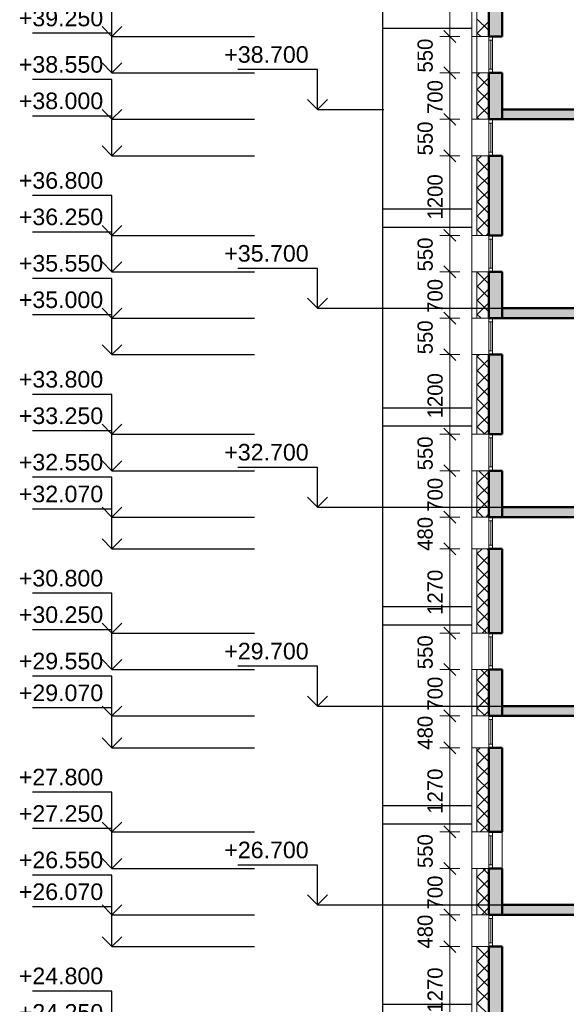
# Model space of a CAD drawing. Header units: millimetres. Extents: x -42044588 to 856694, y -806701 to 941911.
# Tile 9 of 256: x -312757 to -304513, y -386675 to -371822. Entities that reach past the tile are written whole.
import ezdxf

# ---------------------------------------------------------------- set-up
doc = ezdxf.new("R2010")
doc.units = ezdxf.units.MM
for name, color, linetype, lineweight in [('A_012_ПРОЕМ', 7, 'Continuous', 25), ('Standard', 7, 'Continuous', 25), ('Навесной фасад', 7, 'Continuous', 25), ('Общий01', 7, 'Continuous', 13), ('Размерная линия_ общее', 7, 'Continuous', 25)]:
    doc.layers.add(name, color=color, linetype=linetype, lineweight=lineweight)
doc.layers.add('Стена_ бетон несущ.', color=7, linetype='Continuous', lineweight=70, true_color=0xb4b496)
doc.styles.add('ARIAL', font='arial.ttf')
doc.styles.add('Century Gothic', font='GOTHIC.TTF')

# ---------------------------------------------------------------- blocks, each defined once
blk = doc.blocks.new('ALL_ML_STRICH')
at = {"color": 0, "linetype": 'ByBlock', "lineweight": -2}
for p, q in [((0, -0.5), (0, 0.5)), ((-1, 0), (0.5, 0)), ((-0.3, -0.3), (0.3, 0.3))]:
    blk.add_line(p, q, dxfattribs=at)
blk = doc.blocks.new('разрез1-1')
at = {"layer": 'Общий01', "linetype": 'Continuous', "lineweight": 25, "true_color": 0xf1f1f1, "transparency": 33554687}
for points in [[(-84466, -159217), (-84766, -159217), (-84766, -159367), (-85066, -159367), (-85066, -159517), (-85366, -159517), (-85366, -159667), (-85666, -159667), (-85666, -159817), (-85966, -159817), (-85966, -159967), (-86266, -159967), (-86266, -160117), (-86566, -160117), (-86566, -160267), (-86866, -160267), (-86866, -160417), (-87166, -160417), (-87166, -160567), (-88616, -160567), (-88616, -160717), (-87166, -160717), (-84426, -159347), (-84466, -159367)], [(-84466, -162217), (-84766, -162217), (-84766, -162367), (-85066, -162367), (-85066, -162517), (-85366, -162517), (-85366, -162667), (-85666, -162667), (-85666, -162817), (-85966, -162817), (-85966, -162967), (-86266, -162967), (-86266, -163117), (-86566, -163117), (-86566, -163267), (-86866, -163267), (-86866, -163417), (-87166, -163417), (-87166, -163567), (-88616, -163567), (-88616, -163717), (-87166, -163717), (-84426, -162347), (-84466, -162367)], [(-84466, -165217), (-84766, -165217), (-84766, -165367), (-85066, -165367), (-85066, -165517), (-85366, -165517), (-85366, -165667), (-85666, -165667), (-85666, -165817), (-85966, -165817), (-85966, -165967), (-86266, -165967), (-86266, -166117), (-86566, -166117), (-86566, -166267), (-86866, -166267), (-86866, -166417), (-87166, -166417), (-87166, -166567), (-88616, -166567), (-88616, -166717), (-87166, -166717), (-84426, -165347), (-84466, -165367)], [(-84466, -168217), (-84766, -168217), (-84766, -168367), (-85066, -168367), (-85066, -168517), (-85366, -168517), (-85366, -168667), (-85666, -168667), (-85666, -168817), (-85966, -168817), (-85966, -168967), (-86266, -168967), (-86266, -169117), (-86566, -169117), (-86566, -169267), (-86866, -169267), (-86866, -169417), (-87166, -169417), (-87166, -169567), (-88616, -169567), (-88616, -169717), (-87166, -169717), (-84426, -168347), (-84466, -168367)], [(-84466, -171217), (-84766, -171217), (-84766, -171367), (-85066, -171367), (-85066, -171517), (-85366, -171517), (-85366, -171667), (-85666, -171667), (-85666, -171817), (-85966, -171817), (-85966, -171967), (-86266, -171967), (-86266, -172117), (-86566, -172117), (-86566, -172267), (-86866, -172267), (-86866, -172417), (-87166, -172417), (-87166, -172567), (-88616, -172567), (-88616, -172717), (-87166, -172717), (-84426, -171347), (-84466, -171367)]]:
    blk.add_hatch(color=7, dxfattribs=at).paths.add_polyline_path(points)
at = {"layer": 'Стена_ бетон несущ.', "linetype": 'Continuous', "lineweight": 25, "true_color": 0xf1f1f1, "transparency": 33554687}
for points in [[(-88616, -159467), (-88616, -158267), (-88816, -158267), (-88816, -159467)], [(-88816, -160017), (-88816, -160717), (-88616, -160717), (-88616, -160017)], [(-88616, -161267), (-88816, -161267), (-88816, -162467), (-88616, -162467)], [(-88616, -163717), (-88616, -163017), (-88816, -163017), (-88816, -163717)], [(-88616, -164267), (-88816, -164267), (-88816, -165467), (-88616, -165467)], [(-88616, -166717), (-88616, -166017), (-88816, -166017), (-88816, -166717)], [(-88616, -167197), (-88816, -167197), (-88816, -168467), (-88616, -168467)], [(-88616, -169717), (-88616, -169017), (-88816, -169017), (-88816, -169717)], [(-88616, -170197), (-88816, -170197), (-88816, -171467), (-88616, -171467)], [(-88616, -172717), (-88616, -172017), (-88816, -172017), (-88816, -172717)], [(-88616, -174467), (-88616, -173197), (-88816, -173197), (-88816, -174467)]]:
    blk.add_hatch(color=7, dxfattribs=at).paths.add_polyline_path(points)
at = {"layer": 'A_012_ПРОЕМ', "color": 7, "linetype": 'Continuous', "lineweight": 50, "transparency": 33554687}
for p, q in [((-88816, -158267), (-88816, -159467)), ((-88616, -159467), (-88616, -158267)), ((-88816, -159467), (-88760, -159467)), ((-88760, -159467), (-88816, -159467)), ((-88760, -159467), (-88616, -159467)), ((-88760, -160017), (-88816, -160017)), ((-88816, -160017), (-88816, -160717)), ((-88616, -160017), (-88760, -160017)), ((-88616, -160717), (-88616, -160017)), ((-88816, -160717), (-88760, -160717)), ((-88760, -160717), (-88616, -160717)), ((-88760, -161267), (-88816, -161267)), ((-88816, -161267), (-88816, -162467)), ((-88616, -161267), (-88760, -161267)), ((-88616, -162467), (-88616, -161267)), ((-88816, -162467), (-88760, -162467)), ((-88760, -162467), (-88616, -162467)), ((-88760, -163017), (-88816, -163017)), ((-88816, -163017), (-88816, -163717)), ((-88616, -163017), (-88760, -163017)), ((-88616, -163717), (-88616, -163017)), ((-88816, -163717), (-88760, -163717)), ((-88760, -163717), (-88616, -163717)), ((-88760, -164267), (-88816, -164267)), ((-88816, -164267), (-88816, -165467)), ((-88616, -164267), (-88760, -164267)), ((-88616, -165467), (-88616, -164267)), ((-88816, -165467), (-88760, -165467)), ((-88760, -165467), (-88616, -165467)), ((-88760, -166017), (-88816, -166017)), ((-88816, -166017), (-88816, -166717)), ((-88616, -166017), (-88760, -166017)), ((-88616, -166717), (-88616, -166017)), ((-88816, -166717), (-88760, -166717)), ((-88760, -166717), (-88616, -166717)), ((-88760, -167197), (-88816, -167197)), ((-88816, -167197), (-88816, -168467)), ((-88616, -167197), (-88760, -167197)), ((-88616, -168467), (-88616, -167197)), ((-88816, -168467), (-88760, -168467)), ((-88760, -168467), (-88616, -168467)), ((-88760, -169017), (-88816, -169017)), ((-88816, -169017), (-88816, -169717)), ((-88616, -169017), (-88760, -169017)), ((-88616, -169717), (-88616, -169017)), ((-88816, -169717), (-88760, -169717)), ((-88760, -169717), (-88616, -169717)), ((-88760, -170197), (-88816, -170197)), ((-88816, -170197), (-88816, -171467)), ((-88616, -170197), (-88760, -170197)), ((-88616, -171467), (-88616, -170197)), ((-88816, -171467), (-88760, -171467)), ((-88760, -171467), (-88616, -171467)), ((-88760, -172017), (-88816, -172017)), ((-88816, -172017), (-88816, -172717)), ((-88616, -172017), (-88760, -172017)), ((-88616, -172717), (-88616, -172017)), ((-88816, -172717), (-88760, -172717)), ((-88760, -172717), (-88616, -172717)), ((-88760, -173197), (-88816, -173197)), ((-88816, -173197), (-88816, -174467)), ((-88616, -173197), (-88760, -173197)), ((-88616, -174467), (-88616, -173197))]:
    blk.add_line(p, q, dxfattribs=at)
at = {"layer": 'Standard', "color": 7, "linetype": 'Continuous', "lineweight": 25, "transparency": 33554687}
for p, q in [((-90416, -195327), (-90416, -150767)), ((-89076, -159347), (-90416, -159347)), ((-89076, -159347), (-90416, -159347)), ((-90416, -162067), (-89076, -162067)), ((-89076, -162347), (-90416, -162347)), ((-89076, -162347), (-90416, -162347)), ((-90416, -165067), (-89076, -165067)), ((-89076, -165347), (-90416, -165347)), ((-89076, -165347), (-90416, -165347)), ((-90416, -168066), (-89076, -168066)), ((-89076, -168347), (-90416, -168347)), ((-89076, -168347), (-90416, -168347)), ((-90416, -171067), (-89076, -171067)), ((-89076, -171347), (-90416, -171347)), ((-89076, -171347), (-90416, -171347)), ((-90416, -174067), (-89076, -174067))]:
    blk.add_line(p, q, dxfattribs=at)
at = {"layer": 'Standard', "color": 7, "linetype": 'Continuous', "lineweight": 13, "transparency": 33554687}
for p, q in [((-88816, -159467), (-88816, -159523)), ((-88760, -159523), (-88760, -159467)), ((-88816, -159523), (-88760, -159523)), ((-88816, -159523), (-88816, -159961)), ((-88788, -159523), (-88788, -159961)), ((-88760, -159961), (-88760, -159523)), ((-88816, -159961), (-88816, -160017)), ((-88760, -159961), (-88816, -159961)), ((-88760, -160017), (-88760, -159961)), ((-88816, -160717), (-88816, -160773)), ((-88816, -160773), (-88760, -160773)), ((-88816, -160773), (-88816, -161211)), ((-88788, -160773), (-88788, -161211)), ((-88760, -160773), (-88760, -160717)), ((-88760, -161211), (-88760, -160773)), ((-88816, -161211), (-88816, -161267)), ((-88760, -161211), (-88816, -161211)), ((-88760, -161267), (-88760, -161211)), ((-88816, -162467), (-88816, -162523)), ((-88760, -162523), (-88760, -162467)), ((-88816, -162523), (-88760, -162523)), ((-88816, -162523), (-88816, -162961)), ((-88788, -162523), (-88788, -162961)), ((-88760, -162961), (-88760, -162523)), ((-88816, -162961), (-88816, -163017)), ((-88760, -162961), (-88816, -162961)), ((-88760, -163017), (-88760, -162961)), ((-88816, -163717), (-88816, -163773)), ((-88816, -163773), (-88760, -163773)), ((-88816, -163773), (-88816, -164211)), ((-88788, -163773), (-88788, -164211)), ((-88760, -163773), (-88760, -163717)), ((-88760, -164211), (-88760, -163773)), ((-88816, -164211), (-88816, -164267)), ((-88760, -164211), (-88816, -164211)), ((-88760, -164267), (-88760, -164211)), ((-88816, -165467), (-88816, -165523)), ((-88816, -165523), (-88760, -165523)), ((-88816, -165523), (-88816, -165961)), ((-88788, -165523), (-88788, -165961)), ((-88760, -165523), (-88760, -165467)), ((-88760, -165961), (-88760, -165523)), ((-88816, -165961), (-88816, -166017)), ((-88760, -165961), (-88816, -165961)), ((-88760, -166017), (-88760, -165961)), ((-88816, -166717), (-88816, -166773)), ((-88816, -166773), (-88760, -166773)), ((-88816, -166773), (-88816, -167141)), ((-88788, -166773), (-88788, -167141)), ((-88760, -166773), (-88760, -166717)), ((-88760, -167141), (-88760, -166773)), ((-88816, -167141), (-88816, -167197)), ((-88760, -167141), (-88816, -167141)), ((-88760, -167197), (-88760, -167141)), ((-88816, -168467), (-88816, -168523)), ((-88816, -168523), (-88760, -168523)), ((-88816, -168523), (-88816, -168961)), ((-88788, -168523), (-88788, -168961)), ((-88760, -168523), (-88760, -168467)), ((-88760, -168961), (-88760, -168523)), ((-88816, -168961), (-88816, -169017)), ((-88760, -168961), (-88816, -168961)), ((-88760, -169017), (-88760, -168961)), ((-88816, -169717), (-88816, -169773)), ((-88760, -169773), (-88760, -169717)), ((-88816, -169773), (-88760, -169773)), ((-88816, -169773), (-88816, -170141)), ((-88788, -169773), (-88788, -170141)), ((-88760, -170141), (-88760, -169773)), ((-88816, -170141), (-88816, -170197)), ((-88760, -170141), (-88816, -170141)), ((-88760, -170197), (-88760, -170141)), ((-88816, -171467), (-88816, -171523)), ((-88816, -171523), (-88760, -171523)), ((-88816, -171523), (-88816, -171961)), ((-88788, -171523), (-88788, -171961)), ((-88760, -171523), (-88760, -171467)), ((-88760, -171961), (-88760, -171523)), ((-88616, -172017), (-88616, -171467)), ((-88816, -171961), (-88816, -172017)), ((-88760, -171961), (-88816, -171961)), ((-88760, -172017), (-88760, -171961)), ((-88816, -172717), (-88816, -172773)), ((-88760, -172773), (-88760, -172717)), ((-88816, -172773), (-88760, -172773)), ((-88816, -172773), (-88816, -173141)), ((-88788, -172773), (-88788, -173141)), ((-88760, -173141), (-88760, -172773)), ((-88816, -173141), (-88816, -173197)), ((-88760, -173141), (-88816, -173141)), ((-88760, -173197), (-88760, -173141))]:
    blk.add_line(p, q, dxfattribs=at)
at = {"layer": 'Навесной фасад', "color": 7, "linetype": 'Continuous', "lineweight": 13, "transparency": 33554687}
for p, q in [((-89076, -150767), (-89076, -190717)), ((-89076, -159467), (-89056, -159467)), ((-89056, -159467), (-89076, -159467)), ((-89056, -159467), (-88996, -159467)), ((-88996, -159467), (-89056, -159467)), ((-89056, -160017), (-89076, -160017)), ((-88996, -160017), (-89056, -160017)), ((-89076, -160717), (-89056, -160717)), ((-89056, -160717), (-88996, -160717)), ((-89056, -161267), (-89076, -161267)), ((-88996, -161267), (-89056, -161267)), ((-89076, -162467), (-89056, -162467)), ((-89056, -162467), (-88996, -162467)), ((-89056, -163017), (-89076, -163017)), ((-88996, -163017), (-89056, -163017)), ((-89076, -163717), (-89056, -163717)), ((-89056, -163717), (-88996, -163717)), ((-89056, -164267), (-89076, -164267)), ((-88996, -164267), (-89056, -164267)), ((-89076, -165467), (-89056, -165467)), ((-89056, -165467), (-88996, -165467)), ((-89056, -166017), (-89076, -166017)), ((-88996, -166017), (-89056, -166017)), ((-89076, -166717), (-89056, -166717)), ((-89056, -166717), (-88996, -166717)), ((-89056, -167197), (-89076, -167197)), ((-88996, -167197), (-89056, -167197)), ((-89076, -168467), (-89056, -168467)), ((-89056, -168467), (-88996, -168467)), ((-89056, -169017), (-89076, -169017)), ((-88996, -169017), (-89056, -169017)), ((-89076, -169717), (-89056, -169717)), ((-89056, -169717), (-88996, -169717)), ((-89056, -170197), (-89076, -170197)), ((-88996, -170197), (-89056, -170197)), ((-89076, -171467), (-89056, -171467)), ((-89056, -171467), (-88996, -171467)), ((-89056, -172017), (-89076, -172017)), ((-88996, -172017), (-89056, -172017)), ((-89076, -172717), (-89056, -172717)), ((-89056, -172717), (-88996, -172717)), ((-89056, -173197), (-89076, -173197)), ((-88996, -173197), (-89056, -173197))]:
    blk.add_line(p, q, dxfattribs=at)
at = {"layer": 'Навесной фасад', "color": 41, "linetype": 'Continuous', "lineweight": 13, "transparency": 33554687}
for p, q in [((-88996, -158267), (-88996, -160717)), ((-88996, -159467), (-88816, -159467)), ((-88816, -159467), (-88996, -159467)), ((-88816, -160017), (-88996, -160017)), ((-88996, -160717), (-88816, -160717)), ((-88816, -161267), (-88996, -161267)), ((-88996, -161267), (-88996, -162467)), ((-88996, -162467), (-88816, -162467)), ((-88816, -163017), (-88996, -163017)), ((-88996, -163017), (-88996, -163717)), ((-88996, -163717), (-88816, -163717)), ((-88816, -164267), (-88996, -164267)), ((-88996, -164267), (-88996, -165467)), ((-88996, -165467), (-88816, -165467)), ((-88816, -166017), (-88996, -166017)), ((-88996, -166017), (-88996, -166717)), ((-88996, -166717), (-88816, -166717)), ((-88816, -167197), (-88996, -167197)), ((-88996, -167197), (-88996, -168467)), ((-88996, -168467), (-88816, -168467)), ((-88816, -169017), (-88996, -169017)), ((-88996, -169017), (-88996, -169717)), ((-88996, -169717), (-88816, -169717)), ((-88816, -170197), (-88996, -170197)), ((-88996, -170197), (-88996, -171467)), ((-88996, -171467), (-88816, -171467)), ((-88816, -172017), (-88996, -172017)), ((-88996, -172017), (-88996, -172717)), ((-88996, -172717), (-88816, -172717)), ((-88816, -173197), (-88996, -173197)), ((-88996, -173197), (-88996, -174467))]:
    blk.add_line(p, q, dxfattribs=at)
at = {"layer": 'Навесной фасад', "color": 41, "linetype": 'Continuous', "lineweight": 18, "transparency": 33554687}
for p, q in [((-88816, -159379), (-88996, -159199)), ((-88996, -159423), (-88816, -159243)), ((-88940, -159467), (-88996, -159411)), ((-88827, -159467), (-88816, -159456)), ((-88996, -160060), (-88953, -160017)), ((-88816, -160227), (-88996, -160047)), ((-88996, -160272), (-88816, -160092)), ((-88816, -160440), (-88996, -160260)), ((-88996, -160484), (-88816, -160304)), ((-88816, -160652), (-88996, -160472)), ((-88996, -160696), (-88816, -160516)), ((-88963, -160717), (-88996, -160684)), ((-88996, -161333), (-88930, -161267)), ((-88816, -161288), (-88837, -161267)), ((-88816, -161500), (-88996, -161320)), ((-88996, -161545), (-88816, -161365)), ((-88816, -161712), (-88996, -161532)), ((-88996, -161757), (-88816, -161577)), ((-88816, -161925), (-88996, -161745)), ((-88996, -161969), (-88816, -161789)), ((-88816, -162137), (-88996, -161957)), ((-88996, -162181), (-88816, -162001)), ((-88816, -162349), (-88996, -162169)), ((-88996, -162393), (-88816, -162213)), ((-88910, -162467), (-88996, -162381)), ((-88857, -162467), (-88816, -162425)), ((-88996, -163030), (-88983, -163017)), ((-88816, -163197), (-88996, -163017)), ((-88996, -163242), (-88816, -163062)), ((-88816, -163409), (-88996, -163229)), ((-88996, -163454), (-88816, -163274)), ((-88816, -163622), (-88996, -163442)), ((-88996, -163666), (-88816, -163486)), ((-88932, -163717), (-88996, -163654)), ((-88834, -163717), (-88816, -163698)), ((-88996, -164302), (-88960, -164267)), ((-88816, -164470), (-88996, -164290)), ((-88996, -164515), (-88816, -164335)), ((-88816, -164682), (-88996, -164502)), ((-88996, -164727), (-88816, -164547)), ((-88816, -164894), (-88996, -164714)), ((-88996, -164939), (-88816, -164759)), ((-88816, -165107), (-88996, -164927)), ((-88996, -165151), (-88816, -164971)), ((-88816, -165319), (-88996, -165139)), ((-88996, -165363), (-88816, -165183)), ((-88880, -165467), (-88996, -165351)), ((-88887, -165467), (-88816, -165395)), ((-88996, -166212), (-88816, -166032)), ((-88816, -166167), (-88966, -166017)), ((-88816, -166379), (-88996, -166199)), ((-88996, -166424), (-88816, -166244)), ((-88816, -166591), (-88996, -166411)), ((-88996, -166636), (-88816, -166456)), ((-88902, -166717), (-88996, -166624)), ((-88864, -166717), (-88816, -166668)), ((-88996, -167272), (-88920, -167197)), ((-88816, -167228), (-88847, -167197)), ((-88816, -167440), (-88996, -167260)), ((-88996, -167484), (-88816, -167304)), ((-88816, -167652), (-88996, -167472)), ((-88996, -167697), (-88816, -167517)), ((-88816, -167864), (-88996, -167684)), ((-88996, -167909), (-88816, -167729)), ((-88816, -168076), (-88996, -167896)), ((-88996, -168121), (-88816, -167941)), ((-88816, -168288), (-88996, -168108)), ((-88996, -168333), (-88816, -168153)), ((-88849, -168467), (-88996, -168321)), ((-88917, -168467), (-88816, -168365)), ((-88996, -169181), (-88831, -169017)), ((-88816, -169137), (-88936, -169017)), ((-88816, -169349), (-88996, -169169)), ((-88996, -169394), (-88816, -169214)), ((-88816, -169561), (-88996, -169381)), ((-88996, -169606), (-88816, -169426)), ((-88872, -169717), (-88996, -169593)), ((-88894, -169717), (-88816, -169638)), ((-88996, -170242), (-88950, -170197)), ((-88816, -170198), (-88816, -170197)), ((-88816, -170410), (-88996, -170230)), ((-88996, -170454), (-88816, -170274)), ((-88816, -170622), (-88996, -170442)), ((-88996, -170666), (-88816, -170486)), ((-88816, -170834), (-88996, -170654)), ((-88996, -170879), (-88816, -170699)), ((-88816, -171046), (-88996, -170866)), ((-88996, -171091), (-88816, -170911)), ((-88816, -171258), (-88996, -171078)), ((-88996, -171303), (-88816, -171123)), ((-88819, -171467), (-88996, -171290)), ((-88947, -171467), (-88816, -171335)), ((-88996, -172151), (-88861, -172017)), ((-88816, -172319), (-88996, -172139)), ((-88816, -172107), (-88906, -172017)), ((-88996, -172363), (-88816, -172183)), ((-88816, -172531), (-88996, -172351)), ((-88996, -172576), (-88816, -172396)), ((-88842, -172717), (-88996, -172563)), ((-88925, -172717), (-88816, -172608)), ((-88996, -173212), (-88980, -173197)), ((-88816, -173380), (-88996, -173200)), ((-88996, -173424), (-88816, -173244)), ((-88816, -173592), (-88996, -173412)), ((-88996, -173636), (-88816, -173456)), ((-88816, -173804), (-88996, -173624)), ((-88996, -173848), (-88816, -173668)), ((-88816, -174016), (-88996, -173836)), ((-88996, -174060), (-88816, -173880)), ((-88816, -174228), (-88996, -174048))]:
    blk.add_line(p, q, dxfattribs=at)
at = {"layer": 'Общий01', "color": 7, "linetype": 'Continuous', "lineweight": 50, "transparency": 33554687}
for p, q in [((-87166, -160567), (-88616, -160567)), ((-87166, -160717), (-88616, -160717)), ((-87166, -163567), (-88616, -163567)), ((-87166, -163717), (-88616, -163717)), ((-87166, -166567), (-88616, -166567)), ((-87166, -166717), (-88616, -166717)), ((-87166, -169567), (-88616, -169567)), ((-87166, -169717), (-88616, -169717)), ((-87166, -172567), (-88616, -172567)), ((-87166, -172717), (-88616, -172717))]:
    blk.add_line(p, q, dxfattribs=at)
at = {"layer": 'Размерная линия_ общее', "color": 218, "linetype": 'Continuous', "lineweight": 0, "transparency": 33554687}
for p, q in [((-89407, -159467), (-89407, -158267)), ((-89407, -159717), (-89407, -159417)), ((-89407, -160017), (-89407, -159467)), ((-89407, -159767), (-89407, -160067)), ((-89407, -160717), (-89407, -160017)), ((-89407, -160417), (-89407, -160117)), ((-89407, -160317), (-89407, -160617)), ((-89407, -160967), (-89407, -160667)), ((-89407, -161267), (-89407, -160717)), ((-89407, -161017), (-89407, -161317)), ((-89407, -162467), (-89407, -161267)), ((-89407, -161567), (-89407, -161867)), ((-89407, -162167), (-89407, -161867)), ((-89407, -162717), (-89407, -162417)), ((-89407, -163017), (-89407, -162467)), ((-89407, -162767), (-89407, -163067)), ((-89407, -163717), (-89407, -163017)), ((-89407, -163417), (-89407, -163117)), ((-89407, -163317), (-89407, -163617)), ((-89407, -163967), (-89407, -163667)), ((-89407, -164267), (-89407, -163717)), ((-89407, -164017), (-89407, -164317)), ((-89407, -165467), (-89407, -164267)), ((-89407, -164567), (-89407, -164867)), ((-89407, -165167), (-89407, -164867)), ((-89407, -165717), (-89407, -165417)), ((-89407, -166017), (-89407, -165467)), ((-89407, -165767), (-89407, -166067)), ((-89407, -166717), (-89407, -166017)), ((-89407, -166417), (-89407, -166117)), ((-89407, -166317), (-89407, -166617)), ((-89407, -166897), (-89407, -166597)), ((-89407, -167197), (-89407, -166717)), ((-89407, -167017), (-89407, -167317)), ((-89407, -168467), (-89407, -167197)), ((-89407, -167497), (-89407, -167797)), ((-89407, -168167), (-89407, -167867)), ((-89407, -168717), (-89407, -168417)), ((-89407, -169017), (-89407, -168467)), ((-89407, -168767), (-89407, -169067)), ((-89407, -169717), (-89407, -169017)), ((-89407, -169417), (-89407, -169117)), ((-89407, -169317), (-89407, -169617)), ((-89407, -169897), (-89407, -169597)), ((-89407, -170197), (-89407, -169717)), ((-89407, -170017), (-89407, -170317)), ((-89407, -171467), (-89407, -170197)), ((-89407, -170497), (-89407, -170797)), ((-89407, -171167), (-89407, -170867)), ((-89407, -171717), (-89407, -171417)), ((-89407, -172017), (-89407, -171467)), ((-89407, -171767), (-89407, -172067)), ((-89407, -172717), (-89407, -172017)), ((-89407, -172417), (-89407, -172117)), ((-89407, -172317), (-89407, -172617)), ((-89407, -172897), (-89407, -172597)), ((-89407, -173197), (-89407, -172717)), ((-89407, -173017), (-89407, -173317)), ((-89407, -174467), (-89407, -173197)), ((-89407, -173497), (-89407, -173797)), ((-89407, -174167), (-89407, -173867))]:
    blk.add_line(p, q, dxfattribs=at)
at = {"layer": 'Размерная линия_ общее', "color": 7, "linetype": 'Continuous', "lineweight": 25, "transparency": 33554687}
for p, q in [((-94501, -159467), (-94501, -158867)), ((-94501, -159467), (-94651, -159317)), ((-94501, -159467), (-94351, -159317)), ((-94501, -159417), (-95701, -159417)), ((-94501, -160017), (-94501, -159417)), ((-94501, -159467), (-94501, -159467)), ((-94501, -159467), (-94501, -159467)), ((-94501, -159467), (-92350, -159467)), ((-94501, -159467), (-94501, -159467)), ((-94501, -159467), (-94501, -159467)), ((-94501, -160017), (-94651, -159867)), ((-94501, -160017), (-94351, -159867)), ((-94501, -160017), (-94501, -160017)), ((-94501, -160017), (-94501, -160017)), ((-94501, -160017), (-92350, -160017)), ((-94501, -160017), (-94501, -160017)), ((-94501, -160017), (-94501, -160017)), ((-91401, -159967), (-92601, -159967)), ((-91401, -160567), (-91401, -159967)), ((-94501, -160117), (-95701, -160117)), ((-94501, -160717), (-94501, -160117)), ((-91401, -160567), (-91551, -160417)), ((-91401, -160567), (-91251, -160417)), ((-94501, -160667), (-95701, -160667)), ((-94501, -160717), (-94651, -160567)), ((-94501, -160717), (-94351, -160567)), ((-94501, -161267), (-94501, -160667)), ((-91401, -160567), (-91401, -160567)), ((-91401, -160567), (-91401, -160567)), ((-91401, -160567), (-90401, -160567)), ((-91401, -160567), (-91401, -160567)), ((-91401, -160567), (-91401, -160567)), ((-94501, -160717), (-94501, -160717)), ((-94501, -160717), (-94501, -160717)), ((-94501, -160717), (-92350, -160717)), ((-94501, -160717), (-94501, -160717)), ((-94501, -160717), (-94501, -160717)), ((-94501, -161267), (-94651, -161117)), ((-94501, -161267), (-94351, -161117)), ((-94501, -161267), (-94501, -161267)), ((-94501, -161267), (-94501, -161267)), ((-94501, -161267), (-92350, -161267)), ((-94501, -161267), (-94501, -161267)), ((-94501, -161267), (-94501, -161267)), ((-94501, -161867), (-95701, -161867)), ((-94501, -162467), (-94501, -161867)), ((-94501, -162467), (-94651, -162317)), ((-94501, -162467), (-94351, -162317)), ((-94501, -162417), (-95701, -162417)), ((-94501, -163017), (-94501, -162417)), ((-94501, -162467), (-94501, -162467)), ((-94501, -162467), (-94501, -162467)), ((-94501, -162467), (-92350, -162467)), ((-94501, -162467), (-94501, -162467)), ((-94501, -162467), (-94501, -162467)), ((-94501, -163017), (-94651, -162867)), ((-94501, -163017), (-94351, -162867)), ((-94501, -163017), (-94501, -163017)), ((-94501, -163017), (-94501, -163017)), ((-94501, -163017), (-92350, -163017)), ((-94501, -163017), (-94501, -163017)), ((-94501, -163017), (-94501, -163017)), ((-91401, -162967), (-92601, -162967)), ((-91401, -163567), (-91401, -162967)), ((-94501, -163117), (-95701, -163117)), ((-94501, -163717), (-94501, -163117)), ((-91401, -163567), (-91551, -163417)), ((-91401, -163567), (-91251, -163417)), ((-94501, -163667), (-95701, -163667)), ((-94501, -163717), (-94651, -163567)), ((-94501, -163717), (-94351, -163567)), ((-94501, -164267), (-94501, -163667)), ((-91401, -163567), (-91401, -163567)), ((-91401, -163567), (-91401, -163567)), ((-91401, -163567), (-88586, -163567)), ((-91401, -163567), (-91401, -163567)), ((-91401, -163567), (-91401, -163567)), ((-94501, -163717), (-94501, -163717)), ((-94501, -163717), (-94501, -163717)), ((-94501, -163717), (-92350, -163717)), ((-94501, -163717), (-94501, -163717)), ((-94501, -163717), (-94501, -163717)), ((-94501, -164267), (-94651, -164117)), ((-94501, -164267), (-94351, -164117)), ((-94501, -164267), (-94501, -164267)), ((-94501, -164267), (-94501, -164267)), ((-94501, -164267), (-92350, -164267)), ((-94501, -164267), (-94501, -164267)), ((-94501, -164267), (-94501, -164267)), ((-94501, -164867), (-95701, -164867)), ((-94501, -165467), (-94501, -164867)), ((-94501, -165417), (-95701, -165417)), ((-94501, -165467), (-94651, -165317)), ((-94501, -165467), (-94351, -165317)), ((-94501, -166017), (-94501, -165417)), ((-94501, -165467), (-94501, -165467)), ((-94501, -165467), (-94501, -165467)), ((-94501, -165467), (-92350, -165467)), ((-94501, -165467), (-94501, -165467)), ((-94501, -165467), (-94501, -165467)), ((-94501, -166017), (-94651, -165867)), ((-94501, -166017), (-94351, -165867)), ((-94501, -166017), (-94501, -166017)), ((-94501, -166017), (-94501, -166017)), ((-94501, -166017), (-92350, -166017)), ((-94501, -166017), (-94501, -166017)), ((-94501, -166017), (-94501, -166017)), ((-91401, -165967), (-92601, -165967)), ((-91401, -166567), (-91401, -165967)), ((-94501, -166117), (-95701, -166117)), ((-94501, -166717), (-94501, -166117)), ((-91401, -166567), (-91551, -166417)), ((-91401, -166567), (-91251, -166417)), ((-94501, -166597), (-95701, -166597)), ((-94501, -166717), (-94651, -166567)), ((-94501, -166717), (-94351, -166567)), ((-94501, -167197), (-94501, -166597)), ((-91401, -166567), (-91401, -166567)), ((-91401, -166567), (-91401, -166567)), ((-91401, -166567), (-88586, -166567)), ((-91401, -166567), (-91401, -166567)), ((-91401, -166567), (-91401, -166567)), ((-94501, -166717), (-94501, -166717)), ((-94501, -166717), (-94501, -166717)), ((-94501, -166717), (-92350, -166717)), ((-94501, -166717), (-94501, -166717)), ((-94501, -166717), (-94501, -166717)), ((-94501, -167197), (-94651, -167047)), ((-94501, -167197), (-94351, -167047)), ((-94501, -167197), (-94501, -167197)), ((-94501, -167197), (-94501, -167197)), ((-94501, -167197), (-92350, -167197)), ((-94501, -167197), (-94501, -167197)), ((-94501, -167197), (-94501, -167197)), ((-94501, -167867), (-95701, -167867)), ((-94501, -168467), (-94501, -167867)), ((-94501, -168417), (-95701, -168417)), ((-94501, -168467), (-94651, -168317)), ((-94501, -168467), (-94351, -168317)), ((-94501, -169017), (-94501, -168417)), ((-94501, -168467), (-94501, -168467)), ((-94501, -168467), (-94501, -168467)), ((-94501, -168467), (-92350, -168467)), ((-94501, -168467), (-94501, -168467)), ((-94501, -168467), (-94501, -168467)), ((-94501, -169017), (-94651, -168867)), ((-94501, -169017), (-94351, -168867)), ((-94501, -169017), (-94501, -169017)), ((-94501, -169017), (-94501, -169017)), ((-94501, -169017), (-92350, -169017)), ((-94501, -169017), (-94501, -169017)), ((-94501, -169017), (-94501, -169017)), ((-91401, -168967), (-92601, -168967)), ((-91401, -169567), (-91401, -168967)), ((-94501, -169117), (-95701, -169117)), ((-94501, -169717), (-94501, -169117)), ((-91401, -169567), (-91551, -169417)), ((-91401, -169567), (-91251, -169417)), ((-94501, -169597), (-95701, -169597)), ((-94501, -169717), (-94651, -169567)), ((-94501, -169717), (-94351, -169567)), ((-94501, -170197), (-94501, -169597)), ((-91401, -169567), (-91401, -169567)), ((-91401, -169567), (-91401, -169567)), ((-91401, -169567), (-88586, -169567)), ((-91401, -169567), (-91401, -169567)), ((-91401, -169567), (-91401, -169567)), ((-94501, -169717), (-94501, -169717)), ((-94501, -169717), (-94501, -169717)), ((-94501, -169717), (-92350, -169717)), ((-94501, -169717), (-94501, -169717)), ((-94501, -169717), (-94501, -169717)), ((-94501, -170197), (-94651, -170047)), ((-94501, -170197), (-94351, -170047)), ((-94501, -170197), (-94501, -170197)), ((-94501, -170197), (-94501, -170197)), ((-94501, -170197), (-92350, -170197)), ((-94501, -170197), (-94501, -170197)), ((-94501, -170197), (-94501, -170197)), ((-94501, -170867), (-95701, -170867)), ((-94501, -171467), (-94501, -170867)), ((-94501, -171467), (-94651, -171317)), ((-94501, -171467), (-94351, -171317)), ((-94501, -171417), (-95701, -171417)), ((-94501, -172017), (-94501, -171417)), ((-94501, -171467), (-94501, -171467)), ((-94501, -171467), (-94501, -171467)), ((-94501, -171467), (-92350, -171467)), ((-94501, -171467), (-94501, -171467)), ((-94501, -171467), (-94501, -171467)), ((-94501, -172017), (-94651, -171867)), ((-94501, -172017), (-94351, -171867)), ((-91401, -171967), (-92601, -171967)), ((-91401, -172567), (-91401, -171967)), ((-94501, -172117), (-95701, -172117)), ((-94501, -172017), (-94501, -172017)), ((-94501, -172017), (-94501, -172017)), ((-94501, -172017), (-92350, -172017)), ((-94501, -172017), (-94501, -172017)), ((-94501, -172017), (-94501, -172017)), ((-94501, -172717), (-94501, -172117)), ((-91401, -172567), (-91551, -172417)), ((-91401, -172567), (-91251, -172417)), ((-94501, -172717), (-94651, -172567)), ((-94501, -172717), (-94351, -172567)), ((-91401, -172567), (-91401, -172567)), ((-91401, -172567), (-91401, -172567)), ((-91401, -172567), (-88586, -172567)), ((-91401, -172567), (-91401, -172567)), ((-91401, -172567), (-91401, -172567)), ((-94501, -172597), (-95701, -172597)), ((-94501, -173197), (-94501, -172597)), ((-94501, -172717), (-94501, -172717)), ((-94501, -172717), (-94501, -172717)), ((-94501, -172717), (-92350, -172717)), ((-94501, -172717), (-94501, -172717)), ((-94501, -172717), (-94501, -172717)), ((-94501, -173197), (-94651, -173047)), ((-94501, -173197), (-94351, -173047)), ((-94501, -173197), (-94501, -173197)), ((-94501, -173197), (-94501, -173197)), ((-94501, -173197), (-92350, -173197)), ((-94501, -173197), (-94501, -173197)), ((-94501, -173197), (-94501, -173197)), ((-94501, -173867), (-95701, -173867)), ((-94501, -174467), (-94501, -173867))]:
    blk.add_line(p, q, dxfattribs=at)
at = {"layer": 'Размерная линия_ общее', "color": 218, "linetype": 'Continuous', "lineweight": 0, "transparency": 33554687, "xscale": 300, "yscale": 300, "zscale": 300}
for p, rotation in [((-89407, -159467), 270), ((-89407, -159467), 90), ((-89407, -160017), 270), ((-89407, -160017), 90), ((-89407, -160717), 270), ((-89407, -160717), 90), ((-89407, -161267), 270), ((-89407, -161267), 90), ((-89407, -162467), 270), ((-89407, -162467), 90), ((-89407, -163017), 270), ((-89407, -163017), 90), ((-89407, -163717), 270), ((-89407, -163717), 90), ((-89407, -164267), 270), ((-89407, -164267), 90), ((-89407, -165467), 270), ((-89407, -165467), 90), ((-89407, -166017), 270), ((-89407, -166017), 90), ((-89407, -166717), 270), ((-89407, -166717), 90), ((-89407, -167197), 270), ((-89407, -167197), 90), ((-89407, -168467), 270), ((-89407, -168467), 90), ((-89407, -169017), 270), ((-89407, -169017), 90), ((-89407, -169717), 270), ((-89407, -169717), 90), ((-89407, -170197), 270), ((-89407, -170197), 90), ((-89407, -171467), 270), ((-89407, -171467), 90), ((-89407, -172017), 270), ((-89407, -172017), 90), ((-89407, -172717), 270), ((-89407, -172717), 90), ((-89407, -173197), 270), ((-89407, -173197), 90)]:
    blk.add_blockref('ALL_ML_STRICH', p, dxfattribs=dict(at, rotation=rotation))
at = {"layer": 'Размерная линия_ общее', "color": 7, "linetype": 'Continuous', "lineweight": 25, "transparency": 33554687, "char_height": 250, "width": 1396.45, "attachment_point": 7, "style": 'ARIAL'}
for s, insert in [('\\W1.00;+39.250', (-95906, -159317)), ('\\W1.00;+38.700', (-92807, -159867)), ('\\W1.00;+38.550', (-95906, -160017)), ('\\W1.00;+38.000', (-95906, -160567)), ('\\W1.00;+36.800', (-95906, -161767)), ('\\W1.00;+36.250', (-95906, -162317)), ('\\W1.00;+35.700', (-92807, -162867)), ('\\W1.00;+35.550', (-95906, -163017)), ('\\W1.00;+35.000', (-95906, -163567)), ('\\W1.00;+33.800', (-95906, -164767)), ('\\W1.00;+33.250', (-95906, -165317)), ('\\W1.00;+32.700', (-92807, -165867)), ('\\W1.00;+32.550', (-95906, -166017)), ('\\W1.00;+32.070', (-95906, -166497)), ('\\W1.00;+30.800', (-95906, -167767)), ('\\W1.00;+30.250', (-95906, -168317)), ('\\W1.00;+29.700', (-92807, -168867)), ('\\W1.00;+29.550', (-95906, -169017)), ('\\W1.00;+29.070', (-95906, -169497)), ('\\W1.00;+27.800', (-95906, -170767)), ('\\W1.00;+27.250', (-95906, -171317)), ('\\W1.00;+26.700', (-92807, -171867)), ('\\W1.00;+26.550', (-95906, -172017)), ('\\W1.00;+26.070', (-95906, -172497)), ('\\W1.00;+24.800', (-95906, -173767)), ('\\W1.00;+24.250', (-95906, -174317))]:
    blk.add_mtext(s, dxfattribs=dict(at, insert=insert))
at = {"layer": 'Размерная линия_ общее', "color": 218, "linetype": 'Continuous', "lineweight": 13, "transparency": 33554687, "char_height": 229, "attachment_point": 5, "rotation": 90, "style": 'Century Gothic'}
for s, insert, width in [('550', (-89777, -159756), 490.71), ('700', (-89627, -160381), 490.71), ('550', (-89777, -161006), 490.71), ('1200', (-89627, -161887), 654.29), ('550', (-89777, -162756), 490.71), ('700', (-89627, -163381), 490.71), ('550', (-89777, -164006), 490.71), ('1200', (-89627, -164887), 654.29), ('550', (-89777, -165756), 490.71), ('700', (-89627, -166381), 490.71), ('480', (-89777, -166971), 490.71), ('1270', (-89627, -167852), 654.29), ('550', (-89777, -168756), 490.71), ('700', (-89627, -169381), 490.71), ('480', (-89777, -169971), 490.71), ('1270', (-89627, -170852), 654.29), ('550', (-89777, -171756), 490.71), ('700', (-89627, -172381), 490.71), ('480', (-89777, -172971), 490.71), ('1270', (-89627, -173852), 654.29)]:
    blk.add_mtext(s, dxfattribs=dict(at, insert=insert, width=width))

msp = doc.modelspace()

# ---------------------------------------------------------------- block references
msp.add_blockref('разрез1-1', (-216864.291, -212607.743))

doc.saveas('drawing.dxf')
